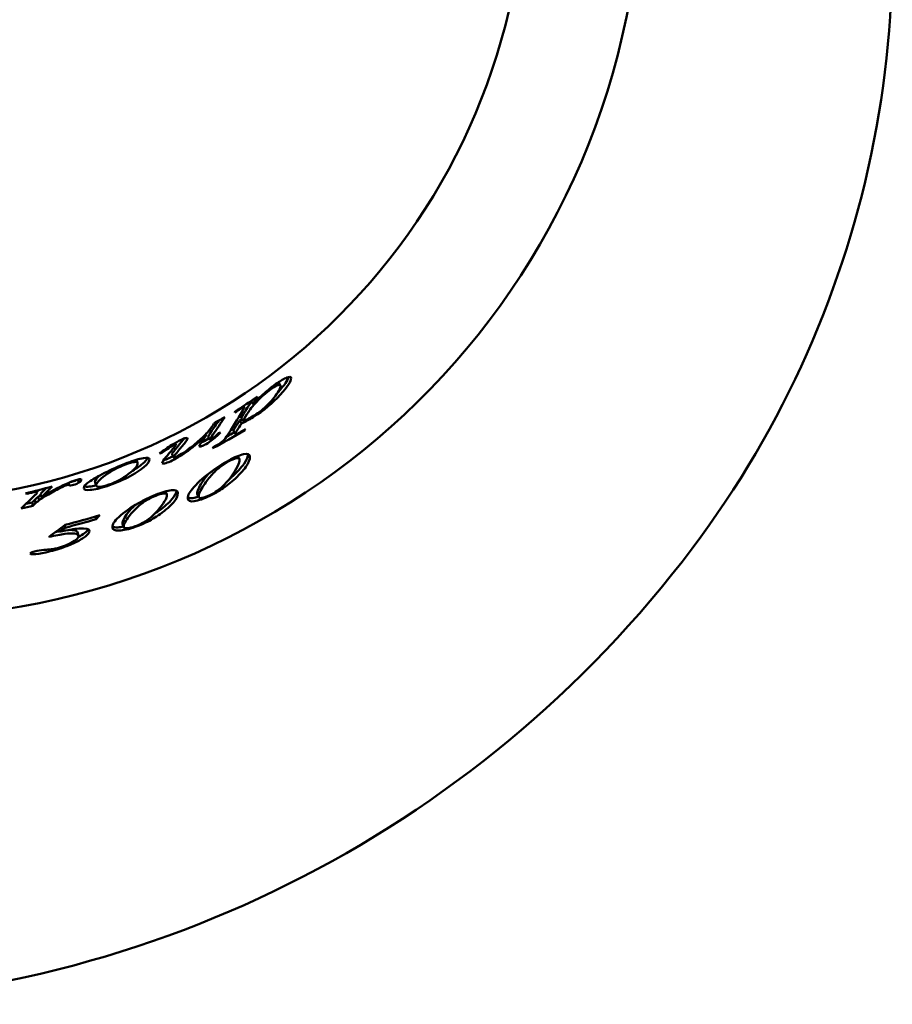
# Model space of a CAD drawing. Header units: millimetres. Extents: x 287 to 1393, y 282 to 907.
# Tile 3 of 4: x 1149 to 1393, y 307 to 582. Entities that reach past the tile are written whole.
import ezdxf

# ---------------------------------------------------------------- set-up
doc = ezdxf.new("R2010")
doc.units = ezdxf.units.MM
doc.header["$LTSCALE"] = 4
doc.layers.add('Widoczne (ISO)', color=7, linetype='Continuous', lineweight=50)

msp = doc.modelspace()

# ---------------------------------------------------------------- linework, layer by layer
at = {"layer": 'Widoczne (ISO)'}
for p, q in [((1221.37, 480.44), (1221.96, 479.67)), ((1211.65, 473.81), (1211.9, 473.44)), ((1213.82, 475.27), (1214.37, 474.46)), ((1210.54, 469.77), (1211.06, 468.94)), ((1210.96, 470.44), (1211.48, 469.62)), ((1201.16, 465.99), (1201.31, 465.72)), ((1202.27, 464.36), (1201.79, 465.21)), ((1209.33, 466), (1208.82, 466.84)), ((1211.97, 467.23), (1212.06, 467.09)), ((1192.51, 463.47), (1192.75, 463)), ((1202.41, 464.34), (1202.56, 464.07)), ((1188.72, 460.95), (1188.83, 460.72)), ((1192.11, 459.49), (1191.68, 460.38)), ((1210.05, 459.82), (1210.48, 459.09)), ((1181.71, 458.79), (1182.05, 457.98)), ((1162.74, 452.34), (1162.93, 451.71)), ((1165.39, 453.27), (1165.66, 452.42)), ((1170.49, 451.52), (1170.18, 452.45)), ((1151.04, 449.45), (1151.08, 449.28)), ((1153.69, 450.11), (1153.76, 449.83)), ((1153.97, 450.18), (1154.07, 449.76)), ((1154.95, 449.3), (1155.17, 448.35)), ((1159.89, 450.98), (1159.97, 450.67)), ((1189.88, 449.96), (1190.23, 449.16)), ((1199.16, 448.3), (1198.73, 449.18)), ((1204.84, 450.54), (1205, 450.24)), ((1152.63, 446.85), (1152.84, 445.9)), ((1153.31, 447.58), (1153.53, 446.63)), ((1154.33, 448.44), (1154.56, 447.49)), ((1161.65, 440.44), (1161.81, 439.82)), ((1170.29, 442.94), (1170.51, 442.23)), ((1178.18, 439.94), (1177.85, 440.86)), ((1184.17, 441.55), (1184.3, 441.22)), ((1160.07, 439.27), (1160.23, 438.65)), ((1165.26, 438.58), (1165.53, 437.63))]:
    msp.add_line(p, q, dxfattribs=at)
msp.add_circle((1112.89, 624.62), 177.5, dxfattribs=at)
for centre, radius, start, end in [((1115.3, 601.07), 277.59, 323.0069, 66.8102), ((1112.89, 624.62), 210, 170, 349.8977), ((1081.48, 626.55), 319.93, 270, 323.0069)]:
    msp.add_arc(centre, radius, start, end, dxfattribs=at)
for points, knots in [([(1224.93, 481.6), (1224.98, 480.81), (1224, 479.22), (1221.91, 476.92), (1219.81, 474.62), (1217.3, 472.54), (1214.36, 470.7)], [0, 0, 0, 0, 1, 1, 1, 2, 2, 2, 2]), ([(1221.01, 480.19), (1222.07, 480.94), (1222.97, 481.47), (1223.74, 481.76), (1224.5, 482.06), (1224.9, 482), (1224.93, 481.6)], [0, 0, 0, 0, 1, 1, 1, 2, 2, 2, 2]), ([(1224.27, 481.92), (1224.03, 481.05), (1223.07, 479.63), (1221.33, 477.71), (1221.31, 477.7), (1221.3, 477.68), (1221.29, 477.67)], [0.1631488, 0.1631488, 0.1631488, 0.1631488, 1, 1, 1, 1.0064547, 1.0064547, 1.0064547, 1.0064547]), ([(1219.73, 478.81), (1218.41, 477.89), (1217.1, 476.79), (1215.81, 475.5), (1214.52, 474.2), (1213.58, 473.09), (1213, 472.14)], [0, 0, 0, 0, 1, 1, 1, 2, 2, 2, 2]), ([(1214.37, 474.46), (1215.68, 475.76), (1216.84, 476.86), (1217.87, 477.74), (1218.89, 478.61), (1219.94, 479.43), (1221.01, 480.19)], [0, 0, 0, 0, 1, 1, 1, 2, 2, 2, 2]), ([(1214.65, 471.18), (1215.31, 471.59), (1215.97, 472.07), (1216.63, 472.6), (1217.3, 473.13), (1217.94, 473.71), (1218.56, 474.33), (1219.18, 474.95), (1219.74, 475.57), (1220.22, 476.17), (1220.71, 476.77), (1221.13, 477.39), (1221.5, 478.02), (1221.87, 478.65), (1222.04, 479.15), (1222.01, 479.5)], [0, 0, 0, 0, 1, 1, 1, 2, 2, 2, 3, 3, 3, 4, 4, 4, 5, 5, 5, 5]), ([(1222.01, 479.5), (1221.99, 479.78), (1221.76, 479.84), (1221.3, 479.67), (1220.85, 479.51), (1220.32, 479.22), (1219.73, 478.81)], [0, 0, 0, 0, 1, 1, 1, 2, 2, 2, 2]), ([(1211.91, 473.4), (1211.91, 473.49), (1211.81, 473.5), (1211.61, 473.43), (1211.41, 473.36), (1211.12, 473.21), (1210.71, 472.96)], [0, 0, 0, 0, 1, 1, 1, 2, 2, 2, 2]), ([(1214.36, 470.7), (1213.74, 470.31), (1213.18, 469.99), (1212.7, 469.73), (1212.21, 469.47), (1211.67, 469.21), (1211.06, 468.94)], [0, 0, 0, 0, 1, 1, 1, 2, 2, 2, 2]), ([(1193.06, 459.75), (1193.52, 459.96), (1194.11, 460.29), (1194.85, 460.75), (1195.58, 461.21), (1196.55, 461.92), (1197.74, 462.9), (1198.94, 463.88), (1199.91, 464.75), (1200.68, 465.49), (1201.44, 466.24), (1202.24, 467.2), (1203.07, 468.41)], [0, 0, 0, 0, 1, 1, 1, 2, 2, 2, 3, 3, 3, 4, 4, 4, 4]), ([(1201.31, 465.72), (1199.06, 463.58), (1197.13, 461.99), (1195.57, 460.89), (1194, 459.79), (1192.55, 458.95), (1191.21, 458.35)], [0, 0, 0, 0, 1, 1, 1, 2, 2, 2, 2]), ([(1202.63, 464.43), (1202.8, 464.53), (1202.99, 464.65), (1203.19, 464.8), (1203.38, 464.96), (1203.89, 465.44), (1204.68, 466.25)], [0, 0, 0, 0, 1, 1, 1, 2, 2, 2, 2]), ([(1203.21, 462.3), (1204.42, 462.96), (1205.23, 463.45), (1205.64, 463.78), (1206.06, 464.1), (1206.49, 464.6), (1206.92, 465.29)], [0, 0, 0, 0, 1, 1, 1, 2, 2, 2, 2]), ([(1209.32, 466.04), (1209.32, 465.97), (1209.4, 465.94), (1209.55, 465.98), (1209.7, 466.01), (1209.94, 466.11), (1210.27, 466.27), (1210.6, 466.43), (1211.26, 466.8), (1212.23, 467.39)], [0, 0, 0, 0, 1, 1, 1, 2, 2, 2, 3, 3, 3, 3]), ([(1192.1, 462.83), (1191.77, 462.68), (1191.43, 462.5), (1191.1, 462.29), (1190.77, 462.09), (1190.01, 461.56), (1188.83, 460.72)], [0, 0, 0, 0, 1, 1, 1, 2, 2, 2, 2]), ([(1192.75, 462.99), (1192.75, 463.03), (1192.68, 463.03), (1192.55, 463), (1192.41, 462.96), (1192.27, 462.91), (1192.1, 462.83)], [0, 0, 0, 0, 1, 1, 1, 2, 2, 2, 2]), ([(1194.21, 464.38), (1194.73, 464.64), (1195.17, 464.8), (1195.5, 464.87), (1195.84, 464.94), (1196.01, 464.91), (1196.02, 464.76)], [0, 0, 0, 0, 1, 1, 1, 2, 2, 2, 2]), ([(1200.75, 462.95), (1200.31, 462.72), (1199.96, 462.58), (1199.69, 462.52), (1199.42, 462.45), (1199.28, 462.48), (1199.28, 462.6)], [0, 0, 0, 0, 1, 1, 1, 2, 2, 2, 2]), ([(1202.26, 464.4), (1202.26, 464.34), (1202.29, 464.32), (1202.36, 464.33), (1202.42, 464.34), (1202.51, 464.37), (1202.63, 464.43)], [0, 0, 0, 0, 1, 1, 1, 2, 2, 2, 2]), ([(1192.1, 459.52), (1192.1, 459.45), (1192.19, 459.44), (1192.36, 459.48), (1192.53, 459.52), (1192.77, 459.61), (1193.06, 459.75)], [0, 0, 0, 0, 1, 1, 1, 2, 2, 2, 2]), ([(1207.52, 458.6), (1209.18, 459.5), (1210.56, 460.09), (1211.69, 460.37), (1212.82, 460.64), (1213.4, 460.39), (1213.44, 459.6)], [0, 0, 0, 0, 1, 1, 1, 2, 2, 2, 2]), ([(1212.93, 460.4), (1212.95, 459.73), (1212.57, 458.82), (1211.79, 457.68), (1211, 456.51), (1209.85, 455.26), (1208.34, 453.95)], [0.01886, 0.01886, 0.01886, 0.01886, 1, 1, 1, 2, 2, 2, 2]), ([(1213.44, 459.6), (1213.47, 458.93), (1213.09, 458), (1212.29, 456.83), (1211.49, 455.67), (1210.34, 454.41), (1208.82, 453.09)], [0, 0, 0, 0, 1, 1, 1, 2, 2, 2, 2]), ([(1167.01, 450.87), (1167.01, 451.33), (1167.6, 451.97), (1168.79, 452.8), (1169.97, 453.64), (1171.56, 454.51), (1173.52, 455.46), (1175.48, 456.41), (1177.37, 457.23), (1179.18, 457.92)], [0, 0, 0, 0, 1, 1, 1, 2, 2, 2, 3, 3, 3, 3]), ([(1178.68, 457.48), (1176.65, 456.71), (1174.78, 455.71), (1173.05, 454.46), (1171.33, 453.21), (1170.47, 452.28), (1170.47, 451.62)], [0, 0, 0, 0, 1, 1, 1, 2, 2, 2, 2]), ([(1185.43, 458.88), (1185.44, 458.39), (1184.91, 457.68), (1183.83, 456.77), (1182.75, 455.86), (1181.24, 454.89), (1179.29, 453.88), (1177.34, 452.88), (1175.42, 452.08), (1173.55, 451.45)], [0, 0, 0, 0, 1, 1, 1, 2, 2, 2, 3, 3, 3, 3]), ([(1174.04, 451.85), (1176.01, 452.52), (1177.85, 453.51), (1179.55, 454.82), (1181.25, 456.13), (1182.08, 457.16), (1182.07, 457.85)], [0, 0, 0, 0, 1, 1, 1, 2, 2, 2, 2]), ([(1182.07, 457.85), (1182.07, 458.15), (1181.75, 458.26), (1181.13, 458.17), (1180.5, 458.09), (1179.69, 457.85), (1178.68, 457.48)], [0, 0, 0, 0, 1, 1, 1, 2, 2, 2, 2]), ([(1179.18, 457.92), (1181.01, 458.61), (1182.5, 459.07), (1183.67, 459.26), (1184.83, 459.45), (1185.42, 459.33), (1185.43, 458.88)], [0, 0, 0, 0, 1, 1, 1, 2, 2, 2, 2]), ([(1184.92, 459.32), (1184.71, 458.88), (1184.22, 458.33), (1183.45, 457.67), (1182.72, 457.05), (1181.78, 456.4), (1180.65, 455.74)], [0.276804, 0.276804, 0.276804, 0.276804, 1, 1, 1, 1.682617, 1.682617, 1.682617, 1.682617]), ([(1191.21, 458.35), (1190.57, 458.06), (1190.03, 457.87), (1189.59, 457.78), (1189.15, 457.69), (1188.92, 457.73), (1188.92, 457.89)], [0, 0, 0, 0, 1, 1, 1, 2, 2, 2, 2]), ([(1207.57, 458.36), (1206.83, 457.96), (1206.07, 457.47), (1205.3, 456.91), (1204.53, 456.35), (1203.73, 455.62), (1202.91, 454.72), (1202.09, 453.82), (1201.31, 452.81), (1200.55, 451.68)], [0, 0, 0, 0, 1, 1, 1, 2, 2, 2, 3, 3, 3, 3]), ([(1210.54, 458.87), (1210.52, 459.25), (1210.22, 459.36), (1209.63, 459.22), (1209.04, 459.07), (1208.36, 458.78), (1207.57, 458.36)], [0, 0, 0, 0, 1, 1, 1, 2, 2, 2, 2]), ([(1164.2, 451.78), (1163.87, 451.69), (1163.59, 451.63), (1163.36, 451.62), (1163.14, 451.6), (1162.99, 451.63), (1162.93, 451.71)], [0, 0, 0, 0, 1, 1, 1, 2, 2, 2, 2]), ([(1164.85, 453.13), (1165.32, 453.27), (1165.69, 453.34), (1165.97, 453.37), (1166.24, 453.39), (1166.38, 453.34), (1166.38, 453.22)], [0, 0, 0, 0, 1, 1, 1, 2, 2, 2, 2]), ([(1173.55, 451.45), (1171.64, 450.81), (1170.06, 450.45), (1168.85, 450.35), (1167.63, 450.26), (1167.01, 450.43), (1167.01, 450.87)], [0, 0, 0, 0, 1, 1, 1, 2, 2, 2, 2]), ([(1170.47, 451.59), (1169.75, 451.43), (1169.11, 451.33), (1168.55, 451.29), (1167.94, 451.24), (1167.48, 451.26), (1167.18, 451.35)], [0.5348144, 0.5348144, 0.5348144, 0.5348144, 1, 1, 1, 1.5011, 1.5011, 1.5011, 1.5011]), ([(1170.47, 451.62), (1170.48, 451.32), (1170.82, 451.2), (1171.49, 451.25), (1172.17, 451.31), (1173.02, 451.51), (1174.04, 451.85)], [0, 0, 0, 0, 1, 1, 1, 2, 2, 2, 2]), ([(1187.15, 448.76), (1186.37, 448.44), (1185.56, 448.05), (1184.75, 447.59), (1183.93, 447.12), (1183.08, 446.5), (1182.21, 445.71), (1181.34, 444.92), (1180.5, 444.03), (1179.7, 443.02)], [0, 0, 0, 0, 1, 1, 1, 2, 2, 2, 3, 3, 3, 3]), ([(1187.1, 448.99), (1188.85, 449.7), (1190.32, 450.14), (1191.51, 450.3), (1192.7, 450.46), (1193.3, 450.17), (1193.32, 449.42)], [0, 0, 0, 0, 1, 1, 1, 2, 2, 2, 2]), ([(1190.27, 448.98), (1190.26, 449.34), (1189.95, 449.48), (1189.33, 449.39), (1188.71, 449.3), (1187.98, 449.09), (1187.15, 448.76)], [0, 0, 0, 0, 1, 1, 1, 2, 2, 2, 2]), ([(1192.91, 450.18), (1192.87, 449.55), (1192.45, 448.74), (1191.65, 447.77), (1190.79, 446.73), (1189.57, 445.64), (1187.97, 444.51)], [0.067813, 0.067813, 0.067813, 0.067813, 1, 1, 1, 2, 2, 2, 2]), ([(1193.32, 449.42), (1193.33, 448.77), (1192.91, 447.92), (1192.05, 446.88), (1191.19, 445.84), (1189.95, 444.74), (1188.34, 443.61)], [0, 0, 0, 0, 1, 1, 1, 2, 2, 2, 2]), ([(1202.26, 448.74), (1200.54, 447.9), (1199.08, 447.41), (1197.9, 447.22), (1196.72, 447.04), (1196.12, 447.33), (1196.1, 448.09)], [0, 0, 0, 0, 1, 1, 1, 2, 2, 2, 2]), ([(1199.12, 448.47), (1199.13, 448.13), (1199.44, 448.01), (1200.05, 448.13), (1200.66, 448.24), (1201.39, 448.5), (1202.24, 448.91)], [0, 0, 0, 0, 1, 1, 1, 2, 2, 2, 2]), ([(1199.07, 448.49), (1198.49, 448.31), (1197.96, 448.18), (1197.48, 448.11), (1196.86, 448.01), (1196.4, 448.05), (1196.1, 448.21)], [0.5881691, 0.5881691, 0.5881691, 0.5881691, 1, 1, 1, 1.5252771, 1.5252771, 1.5252771, 1.5252771]), ([(1165.55, 437.49), (1165.55, 437.88), (1165.19, 438.11), (1164.47, 438.19), (1163.75, 438.28), (1162.83, 438.23), (1161.72, 438.06), (1160.6, 437.89), (1159.11, 437.61), (1157.25, 437.23)], [0, 0, 0, 0, 1, 1, 1, 2, 2, 2, 3, 3, 3, 3]), ([(1168.61, 438.88), (1168.61, 438.44), (1168.25, 437.94), (1167.52, 437.38), (1166.8, 436.83), (1165.91, 436.29), (1164.85, 435.78), (1163.79, 435.26), (1162.66, 434.79), (1161.44, 434.35)], [0, 0, 0, 0, 1, 1, 1, 2, 2, 2, 3, 3, 3, 3]), ([(1165.26, 438.58), (1165.18, 438.88), (1164.83, 439.06), (1164.21, 439.14), (1163.79, 439.19), (1163.31, 439.19), (1162.76, 439.15)], [0.132605, 0.132605, 0.132605, 0.132605, 1, 1, 1, 1.580088, 1.580088, 1.580088, 1.580088]), ([(1168.24, 439.41), (1168.09, 439.08), (1167.76, 438.71), (1167.25, 438.32), (1166.74, 437.94), (1166.16, 437.56), (1165.49, 437.19)], [0.29625, 0.29625, 0.29625, 0.29625, 1, 1, 1, 1.700372, 1.700372, 1.700372, 1.700372]), ([(1181.43, 440.04), (1179.61, 439.39), (1178.09, 439.05), (1176.86, 438.99), (1175.64, 438.92), (1175.02, 439.26), (1175.01, 439.99)], [0, 0, 0, 0, 1, 1, 1, 2, 2, 2, 2]), ([(1178.11, 440.11), (1177.55, 440), (1177.02, 439.94), (1176.54, 439.91), (1175.83, 439.88), (1175.32, 439.98), (1175.02, 440.21)], [0.6085279, 0.6085279, 0.6085279, 0.6085279, 1, 1, 1, 1.583052, 1.583052, 1.583052, 1.583052]), ([(1178.15, 440.07), (1178.16, 439.74), (1178.48, 439.6), (1179.11, 439.65), (1179.75, 439.7), (1180.51, 439.89), (1181.4, 440.2)], [0, 0, 0, 0, 1, 1, 1, 2, 2, 2, 2]), ([(1159.05, 433.97), (1160.68, 434.35), (1162.16, 434.89), (1163.52, 435.59), (1164.88, 436.28), (1165.55, 436.93), (1165.55, 437.49)], [0, 0, 0, 0, 1, 1, 1, 2, 2, 2, 2]), ([(1152.06, 432.57), (1152.06, 432.68), (1152.25, 432.81), (1152.63, 432.97), (1153, 433.12), (1153.46, 433.25), (1154.01, 433.36)], [0, 0, 0, 0, 1, 1, 1, 2, 2, 2, 2])]:
    msp.add_open_spline(points, degree=3, knots=knots, dxfattribs=at)
for points in [[(1209.18, 472.2), (1211.33, 473.58), (1213.44, 474.99), (1215.52, 476.45)], [(1215.52, 476.45), (1215.14, 475.78), (1214.75, 475.12), (1214.37, 474.46)], [(1211.5, 472.59), (1211.78, 473.06), (1211.91, 473.33), (1211.91, 473.4)], [(1214.01, 474.99), (1213.35, 474.24), (1212.83, 473.57), (1212.46, 472.96)], [(1213.82, 475.28), (1213.82, 475.27), (1213.82, 475.27), (1213.82, 475.27)], [(1206.41, 470.72), (1205.29, 469.02), (1204.16, 467.34), (1203.02, 465.69)], [(1203.5, 469.07), (1204.47, 469.61), (1205.44, 470.16), (1206.41, 470.72)], [(1206.92, 465.29), (1208.48, 467.68), (1210, 470.11), (1211.5, 472.59)], [(1209.19, 472.01), (1209.19, 472.07), (1209.19, 472.14), (1209.18, 472.2)], [(1210.71, 472.96), (1210.35, 472.74), (1209.85, 472.42), (1209.19, 472.01)], [(1212.46, 472.96), (1211.96, 472.12), (1211.46, 471.28), (1210.96, 470.44)], [(1213, 472.14), (1212.5, 471.3), (1211.99, 470.45), (1211.48, 469.62)], [(1211.48, 469.62), (1212.27, 469.84), (1213.33, 470.35), (1214.65, 471.18)], [(1204.71, 469.75), (1203.99, 468.67), (1203.27, 467.6), (1202.54, 466.54)], [(1203.07, 468.41), (1203.21, 468.63), (1203.36, 468.85), (1203.5, 469.07)], [(1210.54, 469.77), (1210.1, 469.05), (1209.65, 468.34), (1209.21, 467.62)], [(1211.06, 468.94), (1210.62, 468.22), (1210.17, 467.5), (1209.72, 466.79)], [(1211.2, 470.07), (1210.99, 469.97), (1210.77, 469.87), (1210.54, 469.77)], [(1199.52, 463.18), (1199.73, 463.52), (1200.33, 464.36), (1201.31, 465.72)], [(1202.54, 466.54), (1202.03, 465.8), (1201.78, 465.37), (1201.78, 465.26)], [(1201.78, 465.26), (1201.78, 465.24), (1201.78, 465.23), (1201.79, 465.21)], [(1203.02, 465.69), (1202.51, 464.95), (1202.25, 464.52), (1202.26, 464.4)], [(1205.26, 466.45), (1204.4, 465.55), (1203.5, 464.75), (1202.56, 464.07)], [(1212.06, 467.09), (1209.09, 465.32), (1206.08, 463.63), (1203.03, 462.02)], [(1204.68, 466.25), (1204.88, 466.31), (1205.07, 466.38), (1205.26, 466.45)], [(1209.05, 466.46), (1208.33, 466.04), (1207.61, 465.63), (1206.88, 465.22)], [(1209.21, 467.62), (1208.94, 467.2), (1208.81, 466.96), (1208.81, 466.88)], [(1208.81, 466.88), (1208.81, 466.86), (1208.82, 466.85), (1208.82, 466.84)], [(1209.72, 466.79), (1209.45, 466.37), (1209.32, 466.12), (1209.32, 466.04)], [(1212.23, 467.39), (1212.17, 467.29), (1212.12, 467.19), (1212.06, 467.09)], [(1188.2, 460.55), (1189.3, 461.42), (1190.45, 462.22), (1191.65, 462.96)], [(1191.65, 462.96), (1192.58, 463.53), (1193.43, 464.01), (1194.21, 464.38)], [(1192.02, 461.96), (1192.51, 462.55), (1192.75, 462.9), (1192.75, 462.99)], [(1194.68, 464.23), (1193.98, 463.36), (1193.27, 462.49), (1192.56, 461.62)], [(1195.13, 463.36), (1194.42, 462.48), (1193.71, 461.61), (1192.99, 460.74)], [(1195.08, 464.75), (1194.97, 464.6), (1194.83, 464.42), (1194.68, 464.23)], [(1196.02, 464.76), (1196.02, 464.58), (1195.73, 464.11), (1195.13, 463.36)], [(1199.28, 462.6), (1199.28, 462.71), (1199.36, 462.9), (1199.52, 463.18)], [(1200.28, 463.81), (1200.1, 463.71), (1199.94, 463.64), (1199.79, 463.57)], [(1201.99, 464.86), (1201.41, 464.45), (1200.84, 464.1), (1200.28, 463.81)], [(1202.56, 464.07), (1201.94, 463.63), (1201.34, 463.25), (1200.75, 462.95)], [(1203.03, 462.02), (1203.09, 462.11), (1203.15, 462.21), (1203.21, 462.3)], [(1188.83, 460.72), (1188.62, 460.66), (1188.41, 460.61), (1188.2, 460.55)], [(1189.96, 459.49), (1190.65, 460.3), (1191.34, 461.13), (1192.02, 461.96)], [(1191.96, 459.8), (1191.56, 459.59), (1191.17, 459.4), (1190.79, 459.23)], [(1192.56, 461.62), (1191.97, 460.92), (1191.68, 460.51), (1191.68, 460.4)], [(1191.68, 460.4), (1191.68, 460.39), (1191.68, 460.38), (1191.68, 460.38)], [(1192.99, 460.74), (1192.4, 460.04), (1192.1, 459.63), (1192.1, 459.52)], [(1188.92, 457.89), (1188.91, 458.13), (1189.26, 458.66), (1189.96, 459.49)], [(1190.79, 459.23), (1190.23, 458.98), (1189.75, 458.81), (1189.34, 458.71)], [(1202.96, 455.73), (1204.32, 456.74), (1205.85, 457.69), (1207.52, 458.6)], [(1208.09, 453.95), (1209.77, 456.31), (1210.58, 457.97), (1210.54, 458.87)], [(1171.57, 454.48), (1170.63, 453.67), (1170.16, 453.04), (1170.16, 452.55)], [(1197.8, 451.16), (1199.16, 452.69), (1200.88, 454.21), (1202.96, 455.73)], [(1201.86, 454.9), (1201.26, 454.18), (1200.67, 453.4), (1200.11, 452.55)], [(1150.79, 449.39), (1153.26, 449.98), (1155.72, 450.63), (1158.16, 451.33)], [(1155.17, 448.35), (1157.72, 449.86), (1160, 451.09), (1162.03, 452.02)], [(1158.16, 451.33), (1157.17, 450.32), (1156.17, 449.33), (1155.17, 448.35)], [(1161.65, 451.48), (1161.27, 451.33), (1160.71, 451.06), (1159.97, 450.67)], [(1162.33, 451.7), (1162.08, 451.63), (1161.85, 451.56), (1161.65, 451.48)], [(1162.03, 452.02), (1163.19, 452.55), (1164.13, 452.92), (1164.85, 453.13)], [(1162.74, 451.78), (1162.63, 451.77), (1162.49, 451.75), (1162.33, 451.7)], [(1162.93, 451.71), (1162.89, 451.76), (1162.83, 451.78), (1162.74, 451.78)], [(1163.92, 452.72), (1163.7, 452.66), (1163.51, 452.61), (1163.33, 452.59)], [(1165.16, 453.22), (1164.85, 453.03), (1164.44, 452.87), (1163.92, 452.72)], [(1165.66, 452.42), (1165.33, 452.18), (1164.84, 451.96), (1164.2, 451.78)], [(1166.38, 453.22), (1166.38, 453.01), (1166.14, 452.74), (1165.66, 452.42)], [(1170.16, 452.55), (1170.16, 452.52), (1170.17, 452.48), (1170.18, 452.45)], [(1200.11, 452.55), (1199.15, 451.1), (1198.67, 450.03), (1198.69, 449.35)], [(1200.55, 451.68), (1199.58, 450.22), (1199.1, 449.16), (1199.12, 448.47)], [(1204.29, 450.12), (1205.79, 451.24), (1207.06, 452.52), (1208.09, 453.95)], [(1208.82, 453.09), (1207.62, 452.05), (1206.34, 451.09), (1205, 450.24)], [(1208.34, 453.95), (1208.11, 453.74), (1207.87, 453.54), (1207.62, 453.34)], [(1149.53, 445.22), (1150.82, 446.42), (1152.1, 447.64), (1153.38, 448.89)], [(1151.08, 449.28), (1150.98, 449.31), (1150.89, 449.35), (1150.79, 449.39)], [(1152.66, 449.65), (1152.37, 449.59), (1151.84, 449.46), (1151.08, 449.28)], [(1153.76, 449.83), (1153.47, 449.81), (1153.11, 449.75), (1152.66, 449.65)], [(1153.38, 448.89), (1153.84, 449.32), (1154.07, 449.61), (1154.07, 449.75)], [(1154.07, 449.75), (1154.07, 449.81), (1153.97, 449.83), (1153.76, 449.83)], [(1155.03, 448.96), (1154.78, 448.79), (1154.54, 448.61), (1154.33, 448.44)], [(1156.1, 448.54), (1155.5, 448.19), (1154.99, 447.84), (1154.56, 447.49)], [(1156.52, 450.87), (1156, 450.34), (1155.47, 449.82), (1154.95, 449.3)], [(1159.97, 450.67), (1158.79, 450.06), (1157.5, 449.35), (1156.1, 448.54)], [(1182.28, 446.68), (1183.72, 447.51), (1185.33, 448.28), (1187.1, 448.99)], [(1187.59, 444.5), (1189.4, 446.6), (1190.29, 448.11), (1190.27, 448.98)], [(1196.1, 448.09), (1196.08, 448.84), (1196.65, 449.86), (1197.8, 451.16)], [(1198.69, 449.35), (1198.69, 449.28), (1198.71, 449.23), (1198.73, 449.18)], [(1202.24, 448.91), (1203.04, 449.3), (1203.73, 449.7), (1204.29, 450.12)], [(1205, 450.24), (1204.21, 449.74), (1203.3, 449.24), (1202.26, 448.74)], [(1152.84, 445.9), (1151.74, 445.66), (1150.63, 445.43), (1149.53, 445.22)], [(1152.63, 446.85), (1152.04, 446.73), (1151.46, 446.6), (1150.87, 446.48)], [(1153.31, 447.58), (1153.08, 447.34), (1152.85, 447.09), (1152.63, 446.85)], [(1153.53, 446.63), (1153.3, 446.38), (1153.07, 446.14), (1152.84, 445.9)], [(1154.33, 448.44), (1153.73, 447.96), (1153.39, 447.67), (1153.31, 447.58)], [(1154.56, 447.49), (1153.95, 447), (1153.61, 446.72), (1153.53, 446.63)], [(1176.82, 442.78), (1178.26, 444.12), (1180.09, 445.41), (1182.28, 446.68)], [(1181.29, 446.09), (1180.63, 445.44), (1179.98, 444.72), (1179.36, 443.94)], [(1161.86, 440.6), (1165.09, 441.42), (1168.3, 442.33), (1171.49, 443.31)], [(1171.49, 443.31), (1171.16, 442.95), (1170.84, 442.59), (1170.51, 442.23)], [(1179.36, 443.94), (1178.33, 442.63), (1177.82, 441.65), (1177.83, 440.99)], [(1179.7, 443.02), (1178.66, 441.71), (1178.15, 440.73), (1178.15, 440.07)], [(1183.56, 441.17), (1185.15, 442.11), (1186.49, 443.22), (1187.59, 444.5)], [(1188.34, 443.61), (1187.06, 442.72), (1185.71, 441.92), (1184.3, 441.22)], [(1187.97, 444.51), (1187.66, 444.3), (1187.35, 444.09), (1187.04, 443.89)], [(1157.25, 437.23), (1158.79, 438.33), (1160.33, 439.45), (1161.86, 440.6)], [(1170.51, 442.23), (1167.63, 441.36), (1164.73, 440.56), (1161.81, 439.82)], [(1175.01, 439.99), (1175, 440.72), (1175.61, 441.64), (1176.82, 442.78)], [(1177.83, 440.99), (1177.83, 440.94), (1177.84, 440.9), (1177.85, 440.86)], [(1181.4, 440.2), (1182.25, 440.5), (1182.97, 440.83), (1183.56, 441.17)], [(1184.3, 441.22), (1183.47, 440.82), (1182.52, 440.42), (1181.43, 440.04)], [(1160.19, 438.8), (1159.86, 438.74), (1159.52, 438.68), (1159.16, 438.61)], [(1161.81, 439.82), (1161.28, 439.43), (1160.76, 439.04), (1160.23, 438.65)], [(1160.23, 438.65), (1162.56, 439.14), (1164.35, 439.46), (1165.63, 439.58)], [(1165.63, 439.58), (1167.62, 439.75), (1168.61, 439.53), (1168.61, 438.88)], [(1152.93, 432.39), (1152.35, 432.37), (1152.06, 432.43), (1152.06, 432.57)], [(1156.4, 432.91), (1154.94, 432.59), (1153.78, 432.43), (1152.93, 432.39)], [(1154.01, 433.36), (1154.77, 433.52), (1155.63, 433.62), (1156.57, 433.66)], [(1161.44, 434.35), (1159.77, 433.76), (1158.09, 433.28), (1156.4, 432.91)], [(1156.57, 433.66), (1157.14, 433.68), (1157.61, 433.72), (1157.98, 433.77)], [(1157.98, 433.77), (1158.28, 433.81), (1158.64, 433.88), (1159.05, 433.97)]]:
    msp.add_open_spline(points, degree=3, dxfattribs=at)

doc.saveas('drawing.dxf')
